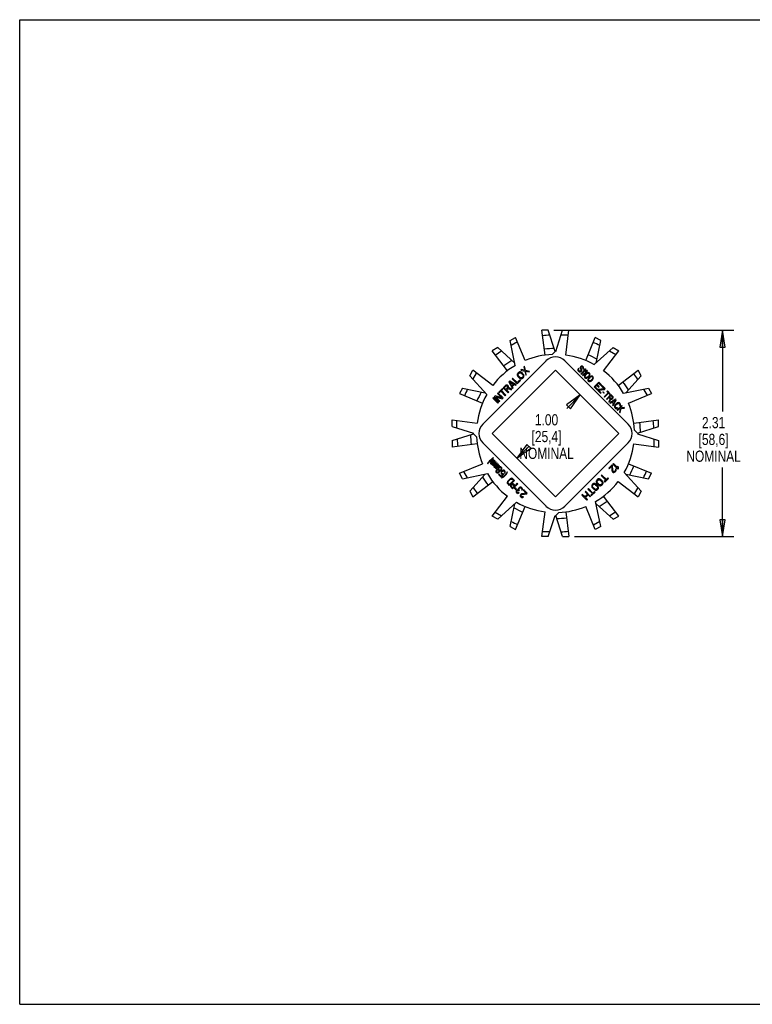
# Model space of a CAD drawing. Header units: inches. Extents: x 0 to 17, y 0 to 11.
# Tile 1 of 2: x 0 to 8.2, y 0 to 11. Entities that reach past the tile are written whole.
import ezdxf

# ---------------------------------------------------------------- set-up
doc = ezdxf.new("R2010")
doc.units = ezdxf.units.IN
doc.header["$LTSCALE"] = 0.935
doc.header["$MEASUREMENT"] = 0
doc.layers.get('0').update_dxf_attribs({"linetype": 'CONTINUOUS'})
doc.layers.add('ALL_FEATURES', color=7, linetype='CONTINUOUS')
doc.styles.get("Standard").update_dxf_attribs({"font": 'txt', "width": 0.8})
doc.dimstyles.new('DIMSTYLE_1', dxfattribs={"dimtxt": 0.125, "dimasz": 0.1875, "dimexe": 0.18, "dimexo": 0.0625, "dimgap": 0.09, "dimtad": 0, "dimtih": 1, "dimtoh": 1, "dimzin": 4, "dimdsep": 46, "dimtxsty": 'STANDARD', "dimblk": 'CLOSED', "dimblk1": 'CLOSED', "dimblk2": 'CLOSED', "dimcen": 0.09, "dimadec": 0, "dimazin": 0, "dimtp": 0.01, "dimtm": 0.01, "dimtfac": 1, "dimtofl": 0, "dimtmove": 0, "dimatfit": 3, "dimldrblk": 'CLOSED', "dimfxl": 1, "dimtolj": 1, "dimtzin": 4, "dimarcsym": 0})

# ---------------------------------------------------------------- blocks, each defined once
blk = doc.blocks.new('_CLOSED')
at = {"color": 0, "linetype": 'BYBLOCK'}
for p, q in [((0, 0), (-1, 0.167)), ((-1, 0.167), (-1, -0.167)), ((-1, -0.167), (0, 0)), ((-1, 0), (0, 0))]:
    blk.add_line(p, q, dxfattribs=at)
blk = doc.blocks.new('*D0')
at = {"color": 3, "linetype": 'CONTINUOUS'}
for p, q in [((6.033, 7.04), (6.354, 6.719)), ((6.266, 6.808), (6.114, 6.656)), ((5.326, 6.333), (5.647, 6.012)), ((5.558, 6.101), (5.576, 6.118))]:
    blk.add_line(p, q, dxfattribs=at)
at = {"color": 3, "linetype": 'CONTINUOUS', "xscale": 0.1875, "yscale": 0.1875, "zscale": 0.1875}
for p, rotation in [((6.266, 6.808), 45), ((5.558, 6.101), 225)]:
    blk.add_blockref('_CLOSED', p, dxfattribs=dict(at, rotation=rotation))
at = {"color": 3, "linetype": 'CONTINUOUS', "insert": (5.889, 6.593), "char_height": 0.125, "width": 0.7, "attachment_point": 2, "line_spacing_factor": 0.9}
blk.add_mtext('1.00\\P[25,4]\\PNOMINAL', dxfattribs=at)
blk = doc.blocks.new('*D1')
at = {"color": 3, "linetype": 'CONTINUOUS'}
for p, q in [((5.972, 7.53), (7.981, 7.53)), ((7.856, 7.53), (7.856, 6.623)), ((7.856, 5.225), (7.856, 5.998)), ((6.202, 5.225), (7.981, 5.225))]:
    blk.add_line(p, q, dxfattribs=at)
at = {"color": 3, "linetype": 'CONTINUOUS', "xscale": 0.1875, "yscale": 0.1875, "zscale": 0.1875}
for p, rotation in [((7.856, 7.53), 90), ((7.856, 5.225), 270)]:
    blk.add_blockref('_CLOSED', p, dxfattribs=dict(at, rotation=rotation))
at = {"color": 3, "linetype": 'CONTINUOUS', "insert": (7.756, 6.561), "char_height": 0.125, "width": 0.7, "attachment_point": 2, "line_spacing_factor": 0.9}
blk.add_mtext('2.31\\P[58,6]\\PNOMINAL', dxfattribs=at)

msp = doc.modelspace()

# ---------------------------------------------------------------- linework, layer by layer
at = {"color": 7, "linetype": 'CONTINUOUS'}
for p, q in [((0, 0), (0, 11)), ((0, 11), (17, 11)), ((5.992, 7.294), (6.068, 7.53)), ((6.068, 7.53), (6.14, 7.53)), ((6.103, 7.253), (6.14, 7.53)), ((5.481, 7.415), (5.543, 7.451)), ((5.54, 7.138), (5.481, 7.415)), ((5.493, 7.362), (5.563, 7.403)), ((5.65, 7.192), (5.543, 7.451)), ((6.051, 7.478), (6.133, 7.478)), ((5.951, 7.259), (5.989, 7.297)), ((5.992, 7.294), (5.989, 7.297)), ((6.423, 7.146), (6.634, 7.336)), ((6.525, 7.078), (6.696, 7.3)), ((6.593, 7.299), (6.664, 7.259)), ((6.634, 7.336), (6.696, 7.3)), ((5.883, 7.19), (5.176, 6.483)), ((6.802, 6.483), (6.095, 7.19)), ((5.03, 7.022), (5.066, 7.084)), ((5.288, 6.914), (5.066, 7.084)), ((5.067, 6.982), (5.107, 7.052)), ((5.22, 6.811), (5.03, 7.022)), ((6.749, 6.826), (7.027, 6.885)), ((6.804, 6.716), (7.062, 6.823)), ((6.973, 6.873), (7.014, 6.803)), ((7.027, 6.885), (7.062, 6.823)), ((4.836, 6.457), (4.836, 6.528)), ((4.836, 6.528), (5.113, 6.492)), ((4.888, 6.44), (4.888, 6.521)), ((4.836, 6.457), (5.072, 6.38)), ((5.072, 6.38), (5.07, 6.377)), ((6.871, 6.415), (6.908, 6.377)), ((5.107, 6.34), (5.07, 6.377)), ((5.176, 6.271), (5.883, 5.564)), ((6.095, 5.564), (6.802, 6.271)), ((6.905, 6.375), (6.908, 6.377)), ((6.905, 6.375), (7.141, 6.298)), ((7.089, 6.315), (7.089, 6.233)), ((7.141, 6.298), (7.141, 6.226)), ((6.864, 6.263), (7.141, 6.226)), ((4.915, 5.932), (5.174, 6.039)), ((5.004, 5.881), (4.964, 5.952)), ((6.947, 5.732), (6.757, 5.943)), ((4.951, 5.87), (4.915, 5.932)), ((4.951, 5.87), (5.228, 5.929)), ((6.69, 5.841), (6.912, 5.67)), ((6.911, 5.773), (6.87, 5.702)), ((6.947, 5.732), (6.912, 5.67)), ((5.282, 5.454), (5.452, 5.676)), ((6.496, 5.339), (6.437, 5.617)), ((5.344, 5.419), (5.555, 5.609)), ((5.838, 5.225), (5.874, 5.502)), ((6.434, 5.304), (6.327, 5.562)), ((5.344, 5.419), (5.282, 5.454)), ((5.384, 5.455), (5.314, 5.496)), ((5.909, 5.225), (5.986, 5.461)), ((5.986, 5.461), (5.989, 5.458)), ((6.026, 5.495), (5.989, 5.458)), ((6.485, 5.393), (6.414, 5.352)), ((6.496, 5.339), (6.434, 5.304)), ((5.909, 5.225), (5.838, 5.225)), ((5.926, 5.277), (5.845, 5.277)), ((0, 0), (17, 0))]:
    msp.add_line(p, q, dxfattribs=at)
for centre, radius, start, end in [((5.989, 6.377), 0.883, 92.4253, 112.5611), ((5.989, 7.084), 0.15, 45, 135), ((5.989, 6.377), 0.883, 60.5349, 82.5611), ((5.989, 6.377), 0.883, 120.5349, 142.5611), ((5.989, 6.377), 0.883, 30.5349, 52.5611), ((5.989, 6.377), 0.883, 150.5349, 172.5611), ((5.989, 6.377), 0.883, 2.4253, 22.5611), ((5.282, 6.377), 0.15, 135, 225), ((6.696, 6.377), 0.15, 315, 45), ((5.989, 6.377), 0.883, 182.4253, 202.5611), ((5.989, 6.377), 0.883, 330.5349, 352.5611), ((5.989, 6.377), 0.883, 210.5349, 232.5611), ((5.989, 6.377), 0.883, 300.5349, 322.5611), ((5.989, 6.377), 0.883, 240.5349, 262.5611), ((5.989, 5.67), 0.15, 225, 315), ((5.989, 6.377), 0.883, 272.4253, 292.5611)]:
    msp.add_arc(centre, radius, start, end, dxfattribs=at)
at = {"layer": 'ALL_FEATURES', "color": 7, "linetype": 'CONTINUOUS'}
for p, q in [((5.874, 7.253), (5.838, 7.53)), ((5.909, 7.53), (5.838, 7.53)), ((5.986, 7.294), (5.909, 7.53)), ((6.327, 7.192), (6.434, 7.451)), ((6.496, 7.415), (6.434, 7.451)), ((6.443, 7.164), (6.496, 7.415)), ((5.344, 7.336), (5.282, 7.3)), ((5.452, 7.078), (5.282, 7.3)), ((5.535, 7.164), (5.344, 7.336)), ((5.989, 7.084), (5.282, 6.377)), ((5.563, 7.045), (5.561, 7.038)), ((5.567, 7.051), (5.563, 7.045)), ((5.575, 7.06), (5.567, 7.051)), ((5.571, 7.038), (5.574, 7.044)), ((5.574, 7.044), (5.582, 7.052)), ((5.582, 7.064), (5.575, 7.06)), ((5.588, 7.066), (5.582, 7.064)), ((5.582, 7.052), (5.588, 7.055)), ((5.597, 7.065), (5.588, 7.066)), ((5.588, 7.055), (5.593, 7.056)), ((5.593, 7.056), (5.599, 7.055)), ((5.604, 7.062), (5.597, 7.065)), ((5.599, 7.055), (5.605, 7.051)), ((5.607, 7.091), (5.601, 7.085)), ((5.601, 7.085), (5.646, 7.075)), ((5.611, 7.057), (5.604, 7.062)), ((5.605, 7.051), (5.623, 7.033)), ((5.645, 7.083), (5.607, 7.091)), ((5.629, 7.039), (5.611, 7.057)), ((5.643, 7.128), (5.637, 7.121)), ((5.637, 7.121), (5.645, 7.083)), ((5.653, 7.082), (5.643, 7.128)), ((5.646, 7.075), (5.657, 7.029)), ((5.7, 7.071), (5.653, 7.082)), ((5.663, 7.035), (5.655, 7.073)), ((5.655, 7.073), (5.693, 7.065)), ((5.693, 7.065), (5.7, 7.071)), ((6.696, 6.377), (5.989, 7.084)), ((6.241, 7.098), (6.238, 7.09)), ((6.238, 7.09), (6.239, 7.082)), ((6.239, 7.082), (6.242, 7.077)), ((6.244, 7.103), (6.241, 7.098)), ((6.242, 7.077), (6.249, 7.07)), ((6.249, 7.098), (6.244, 7.103)), ((6.246, 7.088), (6.247, 7.094)), ((6.249, 7.083), (6.246, 7.088)), ((6.247, 7.094), (6.249, 7.098)), ((6.255, 7.076), (6.249, 7.083)), ((6.249, 7.07), (6.254, 7.067)), ((6.254, 7.067), (6.26, 7.065)), ((6.26, 7.074), (6.255, 7.076)), ((6.265, 7.074), (6.26, 7.074)), ((6.26, 7.065), (6.268, 7.066)), ((6.264, 7.116), (6.263, 7.108)), ((6.263, 7.108), (6.264, 7.102)), ((6.268, 7.121), (6.264, 7.116)), ((6.264, 7.102), (6.267, 7.098)), ((6.27, 7.075), (6.265, 7.074)), ((6.267, 7.098), (6.272, 7.093)), ((6.272, 7.126), (6.268, 7.121)), ((6.268, 7.066), (6.274, 7.069)), ((6.273, 7.078), (6.27, 7.075)), ((6.271, 7.113), (6.274, 7.117)), ((6.272, 7.108), (6.271, 7.113)), ((6.277, 7.129), (6.272, 7.126)), ((6.273, 7.105), (6.272, 7.108)), ((6.272, 7.093), (6.274, 7.088)), ((6.278, 7.099), (6.273, 7.105)), ((6.275, 7.083), (6.273, 7.078)), ((6.274, 7.117), (6.276, 7.119)), ((6.317, 7.088), (6.274, 7.045)), ((6.274, 7.088), (6.275, 7.083)), ((6.274, 7.069), (6.279, 7.074)), ((6.274, 7.045), (6.279, 7.04)), ((6.276, 7.119), (6.28, 7.122)), ((6.285, 7.13), (6.277, 7.129)), ((6.282, 7.094), (6.278, 7.099)), ((6.279, 7.04), (6.331, 7.091)), ((6.279, 7.074), (6.282, 7.08)), ((6.28, 7.122), (6.285, 7.121)), ((6.283, 7.088), (6.282, 7.094)), ((6.282, 7.08), (6.283, 7.088)), ((6.291, 7.129), (6.285, 7.13)), ((6.285, 7.121), (6.289, 7.12)), ((6.289, 7.12), (6.294, 7.115)), ((6.295, 7.126), (6.291, 7.129)), ((6.334, 7.07), (6.291, 7.028)), ((6.295, 7.107), (6.293, 7.104)), ((6.293, 7.104), (6.299, 7.099)), ((6.294, 7.115), (6.295, 7.111)), ((6.3, 7.122), (6.295, 7.126)), ((6.295, 7.111), (6.295, 7.107)), ((6.296, 7.022), (6.348, 7.074)), ((6.299, 7.099), (6.301, 7.103)), ((6.303, 7.117), (6.3, 7.122)), ((6.301, 7.103), (6.303, 7.11)), ((6.303, 7.11), (6.303, 7.117)), ((6.313, 7.094), (6.304, 7.085)), ((6.304, 7.085), (6.317, 7.088)), ((6.325, 7.096), (6.313, 7.094)), ((6.33, 7.077), (6.321, 7.068)), ((6.321, 7.068), (6.334, 7.07)), ((6.334, 7.046), (6.324, 7.036)), ((6.331, 7.091), (6.325, 7.096)), ((6.329, 7.033), (6.337, 7.041)), ((6.343, 7.079), (6.33, 7.077)), ((6.34, 7.051), (6.334, 7.046)), ((6.337, 7.041), (6.344, 7.047)), ((6.344, 7.053), (6.34, 7.051)), ((6.348, 7.074), (6.343, 7.079)), ((6.35, 7.056), (6.344, 7.053)), ((6.344, 7.047), (6.354, 7.05)), ((6.356, 7.057), (6.35, 7.056)), ((6.354, 7.05), (6.359, 7.049)), ((6.364, 7.056), (6.356, 7.057)), ((6.359, 7.049), (6.365, 7.046)), ((6.37, 7.052), (6.364, 7.056)), ((6.365, 7.046), (6.368, 7.041)), ((6.368, 7.041), (6.368, 7.036)), ((6.374, 7.045), (6.37, 7.052)), ((6.375, 7.038), (6.374, 7.045)), ((6.69, 6.914), (6.912, 7.084)), ((6.947, 7.022), (6.912, 7.084)), ((5.478, 6.962), (5.469, 6.954)), ((5.469, 6.954), (5.509, 6.88)), ((5.551, 6.922), (5.478, 6.962)), ((5.501, 6.911), (5.478, 6.953)), ((5.478, 6.953), (5.52, 6.93)), ((5.52, 6.93), (5.501, 6.911)), ((5.509, 6.994), (5.503, 6.988)), ((5.503, 6.988), (5.56, 6.931)), ((5.559, 6.945), (5.509, 6.994)), ((5.59, 6.976), (5.559, 6.945)), ((5.56, 6.931), (5.598, 6.969)), ((5.561, 7.038), (5.561, 7.029)), ((5.561, 7.029), (5.564, 7.022)), ((5.564, 7.022), (5.569, 7.015)), ((5.569, 7.015), (5.587, 6.997)), ((5.57, 7.033), (5.571, 7.038)), ((5.572, 7.027), (5.57, 7.033)), ((5.575, 7.021), (5.572, 7.027)), ((5.593, 7.003), (5.575, 7.021)), ((5.587, 6.997), (5.594, 6.992)), ((5.598, 6.969), (5.59, 6.976)), ((5.599, 6.999), (5.593, 7.003)), ((5.594, 6.992), (5.601, 6.989)), ((5.605, 6.998), (5.599, 6.999)), ((5.601, 6.989), (5.61, 6.989)), ((5.611, 6.999), (5.605, 6.998)), ((5.61, 6.989), (5.617, 6.99)), ((5.616, 7.002), (5.611, 6.999)), ((5.624, 7.01), (5.616, 7.002)), ((5.617, 6.99), (5.623, 6.995)), ((5.623, 7.033), (5.627, 7.027)), ((5.623, 6.995), (5.632, 7.003)), ((5.627, 7.016), (5.624, 7.01)), ((5.627, 7.027), (5.628, 7.021)), ((5.628, 7.021), (5.627, 7.016)), ((5.634, 7.032), (5.629, 7.039)), ((5.632, 7.003), (5.636, 7.01)), ((5.637, 7.025), (5.634, 7.032)), ((5.636, 7.01), (5.638, 7.016)), ((5.638, 7.016), (5.637, 7.025)), ((5.657, 7.029), (5.663, 7.035)), ((6.291, 7.028), (6.296, 7.022)), ((6.314, 7.02), (6.313, 7.014)), ((6.313, 7.014), (6.314, 7.006)), ((6.317, 7.026), (6.314, 7.02)), ((6.314, 7.006), (6.318, 7)), ((6.319, 7.03), (6.317, 7.026)), ((6.318, 7), (6.325, 6.996)), ((6.324, 7.036), (6.319, 7.03)), ((6.32, 7.016), (6.324, 7.026)), ((6.321, 7.011), (6.32, 7.016)), ((6.324, 7.006), (6.321, 7.011)), ((6.324, 7.026), (6.329, 7.033)), ((6.329, 7.002), (6.324, 7.006)), ((6.325, 6.996), (6.332, 6.995)), ((6.334, 7.002), (6.329, 7.002)), ((6.332, 6.995), (6.338, 6.996)), ((6.344, 7.005), (6.334, 7.002)), ((6.338, 6.996), (6.344, 6.998)), ((6.352, 7.011), (6.344, 7.005)), ((6.344, 6.998), (6.348, 7.001)), ((6.348, 7.001), (6.355, 7.005)), ((6.352, 6.982), (6.351, 6.976)), ((6.351, 6.976), (6.352, 6.968)), ((6.359, 7.019), (6.352, 7.011)), ((6.355, 6.988), (6.352, 6.982)), ((6.352, 6.968), (6.356, 6.962)), ((6.355, 7.005), (6.365, 7.015)), ((6.357, 6.992), (6.355, 6.988)), ((6.356, 6.962), (6.363, 6.958)), ((6.362, 6.999), (6.357, 6.992)), ((6.358, 6.978), (6.361, 6.988)), ((6.359, 6.973), (6.358, 6.978)), ((6.365, 7.026), (6.359, 7.019)), ((6.362, 6.968), (6.359, 6.973)), ((6.361, 6.988), (6.367, 6.995)), ((6.372, 7.008), (6.362, 6.999)), ((6.367, 6.964), (6.362, 6.968)), ((6.363, 6.958), (6.37, 6.957)), ((6.368, 7.036), (6.365, 7.026)), ((6.365, 7.015), (6.369, 7.022)), ((6.367, 6.995), (6.375, 7.003)), ((6.372, 6.964), (6.367, 6.964)), ((6.369, 7.022), (6.372, 7.026)), ((6.37, 6.957), (6.376, 6.958)), ((6.372, 7.026), (6.374, 7.032)), ((6.378, 7.013), (6.372, 7.008)), ((6.382, 6.967), (6.372, 6.964)), ((6.374, 7.032), (6.375, 7.038)), ((6.375, 7.003), (6.382, 7.009)), ((6.376, 6.958), (6.382, 6.96)), ((6.382, 7.015), (6.378, 7.013)), ((6.388, 7.018), (6.382, 7.015)), ((6.382, 7.009), (6.392, 7.012)), ((6.389, 6.973), (6.382, 6.967)), ((6.382, 6.96), (6.386, 6.963)), ((6.386, 6.963), (6.393, 6.968)), ((6.394, 7.019), (6.388, 7.018)), ((6.397, 6.981), (6.389, 6.973)), ((6.392, 7.012), (6.397, 7.012)), ((6.393, 6.968), (6.403, 6.977)), ((6.402, 7.018), (6.394, 7.019)), ((6.397, 7.012), (6.402, 7.008)), ((6.403, 6.988), (6.397, 6.981)), ((6.408, 7.014), (6.402, 7.018)), ((6.402, 7.008), (6.406, 7.003)), ((6.406, 6.998), (6.403, 6.988)), ((6.403, 6.977), (6.407, 6.984)), ((6.406, 7.003), (6.406, 6.998)), ((6.407, 6.984), (6.41, 6.988)), ((6.412, 7.008), (6.408, 7.014)), ((6.41, 6.988), (6.412, 6.994)), ((6.413, 7), (6.412, 7.008)), ((6.412, 6.994), (6.413, 7)), ((6.472, 6.95), (6.42, 6.899)), ((6.456, 6.924), (6.47, 6.938)), ((6.47, 6.938), (6.496, 6.913)), ((6.503, 6.919), (6.472, 6.95)), ((6.775, 6.831), (6.947, 7.022)), ((4.951, 6.885), (4.915, 6.823)), ((4.915, 6.823), (5.174, 6.716)), ((4.951, 6.885), (5.202, 6.831)), ((5.346, 6.831), (5.34, 6.824)), ((5.34, 6.824), (5.388, 6.776)), ((5.403, 6.774), (5.346, 6.831)), ((5.395, 6.879), (5.354, 6.839)), ((5.354, 6.839), (5.36, 6.833)), ((5.36, 6.833), (5.377, 6.85)), ((5.377, 6.85), (5.428, 6.799)), ((5.384, 6.856), (5.401, 6.873)), ((5.434, 6.806), (5.384, 6.856)), ((5.401, 6.873), (5.395, 6.879)), ((5.429, 6.913), (5.403, 6.888)), ((5.403, 6.888), (5.46, 6.831)), ((5.416, 6.888), (5.436, 6.908)), ((5.434, 6.87), (5.416, 6.888)), ((5.435, 6.917), (5.429, 6.913)), ((5.454, 6.89), (5.434, 6.87)), ((5.443, 6.918), (5.435, 6.917)), ((5.436, 6.908), (5.44, 6.91)), ((5.44, 6.91), (5.445, 6.91)), ((5.441, 6.863), (5.459, 6.881)), ((5.466, 6.838), (5.441, 6.863)), ((5.451, 6.916), (5.443, 6.918)), ((5.445, 6.91), (5.449, 6.907)), ((5.449, 6.907), (5.453, 6.904)), ((5.456, 6.914), (5.451, 6.916)), ((5.453, 6.904), (5.456, 6.899)), ((5.456, 6.895), (5.454, 6.89)), ((5.461, 6.909), (5.456, 6.914)), ((5.456, 6.899), (5.456, 6.895)), ((5.459, 6.881), (5.493, 6.864)), ((5.46, 6.831), (5.466, 6.838)), ((5.463, 6.904), (5.461, 6.909)), ((5.465, 6.896), (5.463, 6.904)), ((5.463, 6.89), (5.465, 6.896)), ((5.5, 6.872), (5.463, 6.89)), ((5.493, 6.864), (5.5, 6.872)), ((5.505, 6.905), (5.526, 6.926)), ((5.515, 6.886), (5.505, 6.905)), ((5.509, 6.88), (5.515, 6.886)), ((5.526, 6.926), (5.545, 6.916)), ((5.545, 6.916), (5.551, 6.922)), ((6.42, 6.899), (6.451, 6.868)), ((6.432, 6.9), (6.449, 6.918)), ((6.458, 6.874), (6.432, 6.9)), ((6.449, 6.918), (6.472, 6.895)), ((6.451, 6.868), (6.458, 6.874)), ((6.478, 6.902), (6.456, 6.924)), ((6.467, 6.869), (6.458, 6.861)), ((6.458, 6.861), (6.492, 6.826)), ((6.534, 6.877), (6.467, 6.869)), ((6.47, 6.862), (6.536, 6.87)), ((6.499, 6.833), (6.47, 6.862)), ((6.472, 6.895), (6.478, 6.902)), ((6.492, 6.826), (6.499, 6.833)), ((6.496, 6.913), (6.503, 6.919)), ((6.509, 6.912), (6.504, 6.907)), ((6.504, 6.907), (6.534, 6.877)), ((6.544, 6.878), (6.509, 6.912)), ((6.523, 6.844), (6.518, 6.838)), ((6.518, 6.838), (6.53, 6.826)), ((6.535, 6.831), (6.523, 6.844)), ((6.53, 6.826), (6.535, 6.831)), ((6.578, 6.833), (6.532, 6.787)), ((6.536, 6.87), (6.544, 6.878)), ((6.537, 6.782), (6.583, 6.828)), ((6.57, 6.852), (6.564, 6.847)), ((6.564, 6.847), (6.578, 6.833)), ((6.602, 6.819), (6.57, 6.852)), ((6.583, 6.828), (6.597, 6.814)), ((5.295, 6.78), (5.289, 6.773)), ((5.289, 6.773), (5.345, 6.717)), ((5.352, 6.723), (5.295, 6.78)), ((5.313, 6.798), (5.304, 6.788)), ((5.304, 6.788), (5.36, 6.732)), ((5.388, 6.776), (5.313, 6.798)), ((5.366, 6.738), (5.317, 6.787)), ((5.317, 6.787), (5.393, 6.764)), ((5.345, 6.717), (5.352, 6.723)), ((5.36, 6.732), (5.366, 6.738)), ((5.393, 6.764), (5.403, 6.774)), ((5.428, 6.799), (5.434, 6.806)), ((6.532, 6.787), (6.537, 6.782)), ((6.609, 6.812), (6.558, 6.761)), ((6.558, 6.761), (6.563, 6.756)), ((6.563, 6.756), (6.586, 6.779)), ((6.601, 6.764), (6.584, 6.734)), ((6.584, 6.734), (6.59, 6.728)), ((6.586, 6.779), (6.601, 6.764)), ((6.59, 6.728), (6.608, 6.761)), ((6.592, 6.785), (6.609, 6.802)), ((6.609, 6.769), (6.592, 6.785)), ((6.597, 6.814), (6.602, 6.819)), ((6.663, 6.759), (6.597, 6.721)), ((6.597, 6.721), (6.602, 6.716)), ((6.602, 6.716), (6.619, 6.726)), ((6.608, 6.761), (6.613, 6.76)), ((6.63, 6.792), (6.609, 6.812)), ((6.609, 6.802), (6.625, 6.785)), ((6.612, 6.768), (6.609, 6.769)), ((6.616, 6.768), (6.612, 6.768)), ((6.613, 6.76), (6.62, 6.762)), ((6.621, 6.77), (6.616, 6.768)), ((6.619, 6.726), (6.636, 6.709)), ((6.62, 6.762), (6.625, 6.764)), ((6.624, 6.774), (6.621, 6.77)), ((6.626, 6.778), (6.624, 6.774)), ((6.624, 6.729), (6.662, 6.751)), ((6.64, 6.714), (6.624, 6.729)), ((6.625, 6.785), (6.627, 6.782)), ((6.625, 6.764), (6.629, 6.769)), ((6.627, 6.782), (6.626, 6.778)), ((6.629, 6.769), (6.631, 6.773)), ((6.633, 6.786), (6.63, 6.792)), ((6.631, 6.773), (6.633, 6.78)), ((6.632, 6.687), (6.669, 6.752)), ((6.633, 6.78), (6.633, 6.786)), ((6.662, 6.751), (6.64, 6.714)), ((6.673, 6.714), (6.656, 6.698)), ((6.669, 6.752), (6.663, 6.759)), ((6.679, 6.719), (6.673, 6.714)), ((6.678, 6.709), (6.683, 6.712)), ((6.685, 6.721), (6.679, 6.719)), ((6.683, 6.712), (6.688, 6.714)), ((6.693, 6.722), (6.685, 6.721)), ((6.688, 6.714), (6.693, 6.714)), ((6.699, 6.721), (6.693, 6.722)), ((6.693, 6.714), (6.697, 6.711)), ((6.697, 6.711), (6.705, 6.704)), ((6.704, 6.718), (6.699, 6.721)), ((6.712, 6.71), (6.704, 6.718)), ((6.715, 6.705), (6.712, 6.71)), ((6.636, 6.709), (6.626, 6.692)), ((6.626, 6.692), (6.632, 6.687)), ((6.649, 6.685), (6.648, 6.677)), ((6.648, 6.677), (6.649, 6.672)), ((6.651, 6.691), (6.649, 6.685)), ((6.649, 6.672), (6.652, 6.666)), ((6.656, 6.698), (6.651, 6.691)), ((6.652, 6.666), (6.66, 6.658)), ((6.656, 6.682), (6.658, 6.687)), ((6.657, 6.677), (6.656, 6.682)), ((6.659, 6.673), (6.657, 6.677)), ((6.658, 6.687), (6.661, 6.692)), ((6.667, 6.665), (6.659, 6.673)), ((6.66, 6.658), (6.665, 6.655)), ((6.661, 6.692), (6.678, 6.709)), ((6.665, 6.655), (6.671, 6.654)), ((6.671, 6.663), (6.667, 6.665)), ((6.676, 6.662), (6.671, 6.663)), ((6.671, 6.654), (6.679, 6.655)), ((6.68, 6.665), (6.676, 6.662)), ((6.731, 6.691), (6.679, 6.64)), ((6.679, 6.655), (6.685, 6.66)), ((6.679, 6.64), (6.684, 6.634)), ((6.685, 6.66), (6.68, 6.665)), ((6.684, 6.634), (6.702, 6.652)), ((6.702, 6.652), (6.715, 6.654)), ((6.715, 6.654), (6.703, 6.615)), ((6.703, 6.615), (6.71, 6.609)), ((6.705, 6.704), (6.707, 6.699)), ((6.708, 6.694), (6.705, 6.69)), ((6.705, 6.69), (6.711, 6.685)), ((6.707, 6.699), (6.708, 6.694)), ((6.71, 6.661), (6.736, 6.686)), ((6.755, 6.667), (6.71, 6.661)), ((6.71, 6.609), (6.725, 6.655)), ((6.711, 6.685), (6.715, 6.691)), ((6.716, 6.699), (6.715, 6.705)), ((6.715, 6.691), (6.716, 6.699)), ((6.725, 6.655), (6.762, 6.66)), ((6.736, 6.686), (6.731, 6.691)), ((6.762, 6.66), (6.755, 6.667)), ((6.864, 6.492), (7.141, 6.528)), ((7.141, 6.457), (7.141, 6.528)), ((6.905, 6.38), (7.141, 6.457)), ((4.836, 6.298), (5.072, 6.375)), ((4.836, 6.298), (4.836, 6.226)), ((5.282, 6.377), (5.989, 5.67)), ((5.989, 5.67), (6.696, 6.377)), ((5.113, 6.263), (4.836, 6.226)), ((5.243, 6.06), (5.234, 6.048)), ((5.237, 6.045), (5.247, 6.057)), ((5.253, 6.072), (5.243, 6.06)), ((5.247, 6.057), (5.257, 6.069)), ((5.262, 6.08), (5.253, 6.072)), ((5.257, 6.069), (5.265, 6.077)), ((5.273, 6.09), (5.262, 6.08)), ((5.263, 6.05), (5.262, 6.046)), ((5.267, 6.058), (5.263, 6.05)), ((5.265, 6.077), (5.277, 6.087)), ((5.296, 6.087), (5.267, 6.058)), ((5.27, 6.051), (5.271, 6.054)), ((5.27, 6.049), (5.27, 6.051)), ((5.271, 6.054), (5.3, 6.083)), ((5.286, 6.1), (5.273, 6.09)), ((5.277, 6.087), (5.289, 6.096)), ((5.309, 6.074), (5.281, 6.045)), ((5.285, 6.041), (5.314, 6.07)), ((5.294, 6.104), (5.286, 6.1)), ((5.288, 6.018), (5.327, 6.056)), ((5.289, 6.096), (5.297, 6.101)), ((5.323, 6.061), (5.293, 6.03)), ((5.297, 6.101), (5.294, 6.104)), ((5.3, 6.083), (5.296, 6.087)), ((5.314, 6.07), (5.309, 6.074)), ((5.327, 6.056), (5.323, 6.061)), ((5.234, 6.048), (5.23, 6.04)), ((5.23, 6.04), (5.233, 6.037)), ((5.233, 6.037), (5.237, 6.045)), ((5.262, 6.046), (5.264, 6.043)), ((5.264, 6.043), (5.267, 6.039)), ((5.267, 6.039), (5.27, 6.038)), ((5.27, 6.046), (5.27, 6.049)), ((5.272, 6.043), (5.27, 6.046)), ((5.27, 6.038), (5.277, 6.039)), ((5.275, 6.043), (5.272, 6.043)), ((5.277, 6.043), (5.275, 6.043)), ((5.277, 6.039), (5.275, 6.033)), ((5.275, 6.033), (5.277, 6.029)), ((5.281, 6.045), (5.277, 6.043)), ((5.277, 6.029), (5.28, 6.026)), ((5.28, 6.026), (5.284, 6.025)), ((5.283, 6.037), (5.285, 6.041)), ((5.283, 6.035), (5.283, 6.037)), ((5.283, 6.033), (5.283, 6.035)), ((5.285, 6.031), (5.283, 6.033)), ((5.288, 6.026), (5.284, 6.022)), ((5.284, 6.025), (5.288, 6.026)), ((5.284, 6.022), (5.288, 6.018)), ((5.289, 6.03), (5.285, 6.031)), ((5.293, 6.03), (5.289, 6.03)), ((5.3, 6.013), (5.299, 6.009)), ((5.299, 6.009), (5.301, 6.005)), ((5.304, 6.021), (5.3, 6.013)), ((5.301, 6.005), (5.304, 6.002)), ((5.333, 6.05), (5.304, 6.021)), ((5.304, 6.002), (5.308, 6.001)), ((5.307, 6.014), (5.309, 6.017)), ((5.307, 6.012), (5.307, 6.014)), ((5.307, 6.009), (5.307, 6.012)), ((5.31, 6.006), (5.307, 6.009)), ((5.308, 6.001), (5.314, 6.002)), ((5.309, 6.017), (5.338, 6.046)), ((5.312, 6.006), (5.31, 6.006)), ((5.314, 6.006), (5.312, 6.006)), ((5.314, 6.002), (5.313, 5.996)), ((5.313, 5.996), (5.314, 5.992)), ((5.318, 6.008), (5.314, 6.006)), ((5.314, 5.992), (5.317, 5.989)), ((5.317, 5.989), (5.321, 5.988)), ((5.347, 6.037), (5.318, 6.008)), ((5.32, 6), (5.322, 6.004)), ((5.32, 5.998), (5.32, 6)), ((5.32, 5.995), (5.32, 5.998)), ((5.322, 5.994), (5.32, 5.995)), ((5.321, 5.988), (5.325, 5.988)), ((5.325, 5.988), (5.321, 5.985)), ((5.321, 5.985), (5.325, 5.981)), ((5.322, 6.004), (5.351, 6.032)), ((5.326, 5.993), (5.322, 5.994)), ((5.325, 5.962), (5.324, 5.956)), ((5.324, 5.956), (5.324, 5.948)), ((5.324, 5.948), (5.327, 5.943)), ((5.325, 5.981), (5.364, 6.019)), ((5.329, 5.97), (5.325, 5.962)), ((5.33, 5.993), (5.326, 5.993)), ((5.327, 5.943), (5.33, 5.94)), ((5.333, 5.973), (5.329, 5.97)), ((5.36, 6.023), (5.33, 5.993)), ((5.331, 5.96), (5.333, 5.966)), ((5.331, 5.953), (5.331, 5.96)), ((5.333, 5.949), (5.331, 5.953)), ((5.338, 6.046), (5.333, 6.05)), ((5.339, 5.976), (5.333, 5.973)), ((5.333, 5.966), (5.336, 5.968)), ((5.336, 5.946), (5.333, 5.949)), ((5.336, 5.968), (5.341, 5.97)), ((5.341, 5.944), (5.336, 5.946)), ((5.345, 5.978), (5.339, 5.976)), ((5.341, 5.97), (5.348, 5.97)), ((5.348, 5.944), (5.341, 5.944)), ((5.348, 5.977), (5.345, 5.978)), ((5.351, 6.032), (5.347, 6.037)), ((5.352, 5.995), (5.348, 5.987)), ((5.348, 5.987), (5.348, 5.98)), ((5.348, 5.98), (5.348, 5.977)), ((5.348, 5.97), (5.352, 5.968)), ((5.353, 5.946), (5.348, 5.944)), ((5.35, 5.937), (5.357, 5.942)), ((5.356, 5.998), (5.352, 5.995)), ((5.352, 5.968), (5.356, 5.965)), ((5.356, 5.948), (5.353, 5.946)), ((5.354, 5.983), (5.357, 5.99)), ((5.355, 5.977), (5.354, 5.983)), ((5.357, 5.973), (5.355, 5.977)), ((5.364, 6.003), (5.356, 5.998)), ((5.356, 5.965), (5.358, 5.96)), ((5.357, 5.953), (5.356, 5.948)), ((5.357, 5.99), (5.36, 5.994)), ((5.361, 5.97), (5.357, 5.973)), ((5.358, 5.96), (5.357, 5.953)), ((5.357, 5.942), (5.361, 5.945)), ((5.364, 6.019), (5.36, 6.023)), ((5.36, 5.994), (5.367, 5.996)), ((5.365, 5.968), (5.361, 5.97)), ((5.361, 5.945), (5.364, 5.952)), ((5.37, 6.004), (5.364, 6.003)), ((5.364, 5.952), (5.365, 5.958)), ((5.371, 5.967), (5.365, 5.968)), ((5.365, 5.958), (5.365, 5.961)), ((5.365, 5.961), (5.368, 5.96)), ((5.367, 5.996), (5.373, 5.996)), ((5.368, 5.96), (5.374, 5.961)), ((5.378, 6.003), (5.37, 6.004)), ((5.378, 5.969), (5.371, 5.967)), ((5.373, 5.996), (5.378, 5.993)), ((5.374, 5.961), (5.382, 5.965)), ((5.383, 6), (5.378, 6.003)), ((5.378, 5.993), (5.381, 5.99)), ((5.382, 5.973), (5.378, 5.969)), ((5.382, 5.948), (5.38, 5.941)), ((5.38, 5.941), (5.38, 5.933)), ((5.381, 5.99), (5.383, 5.986)), ((5.384, 5.98), (5.382, 5.973)), ((5.382, 5.965), (5.386, 5.969)), ((5.386, 5.956), (5.382, 5.948)), ((5.388, 5.995), (5.383, 6)), ((5.383, 5.986), (5.384, 5.98)), ((5.386, 5.969), (5.39, 5.976)), ((5.391, 5.961), (5.386, 5.956)), ((5.387, 5.943), (5.389, 5.949)), ((5.387, 5.938), (5.387, 5.943)), ((5.391, 5.99), (5.388, 5.995)), ((5.389, 5.949), (5.392, 5.953)), ((5.39, 5.976), (5.391, 5.982)), ((5.391, 5.982), (5.391, 5.99)), ((5.399, 5.965), (5.391, 5.961)), ((5.392, 5.953), (5.394, 5.955)), ((5.394, 5.955), (5.399, 5.958)), ((5.406, 5.967), (5.399, 5.965)), ((5.399, 5.958), (5.404, 5.96)), ((5.404, 5.96), (5.409, 5.96)), ((5.414, 5.967), (5.406, 5.967)), ((5.409, 5.96), (5.413, 5.958)), ((5.413, 5.958), (5.418, 5.953)), ((5.419, 5.964), (5.414, 5.967)), ((5.42, 5.944), (5.417, 5.937)), ((5.418, 5.953), (5.42, 5.949)), ((5.424, 5.959), (5.419, 5.964)), ((5.42, 5.949), (5.42, 5.944)), ((5.427, 5.954), (5.424, 5.959)), ((5.425, 5.939), (5.428, 5.946)), ((5.428, 5.946), (5.427, 5.954)), ((5.45, 5.947), (5.446, 5.94)), ((5.449, 5.936), (5.454, 5.944)), ((5.454, 5.944), (5.45, 5.947)), ((6.622, 6.028), (6.584, 5.99)), ((6.584, 5.99), (6.59, 5.984)), ((6.59, 5.984), (6.62, 6.013)), ((6.62, 6.013), (6.62, 5.96)), ((6.62, 5.96), (6.621, 5.955)), ((6.621, 5.955), (6.625, 5.949)), ((6.628, 6.022), (6.622, 6.028)), ((6.625, 5.949), (6.627, 5.946)), ((6.627, 5.946), (6.633, 5.943)), ((6.629, 5.962), (6.628, 6.022)), ((6.631, 5.955), (6.629, 5.962)), ((6.637, 6.043), (6.631, 6.036)), ((6.631, 6.036), (6.687, 5.98)), ((6.634, 5.953), (6.631, 5.955)), ((6.633, 5.943), (6.642, 5.942)), ((6.64, 5.951), (6.634, 5.953)), ((6.684, 5.996), (6.637, 6.043)), ((6.645, 5.952), (6.64, 5.951)), ((6.642, 5.942), (6.649, 5.944)), ((6.652, 5.956), (6.645, 5.952)), ((6.649, 5.944), (6.657, 5.949)), ((6.656, 5.96), (6.652, 5.956)), ((6.66, 5.967), (6.656, 5.96)), ((6.657, 5.949), (6.661, 5.953)), ((6.665, 5.984), (6.659, 5.978)), ((6.659, 5.978), (6.661, 5.973)), ((6.661, 5.973), (6.66, 5.967)), ((6.661, 5.953), (6.667, 5.962)), ((6.668, 5.978), (6.665, 5.984)), ((6.667, 5.962), (6.669, 5.969)), ((6.669, 5.969), (6.668, 5.978)), ((6.692, 6.001), (6.682, 6.011)), ((6.682, 6.011), (6.684, 5.996)), ((6.687, 5.98), (6.694, 5.986)), ((6.694, 5.986), (6.692, 6.001)), ((6.804, 6.039), (7.062, 5.932)), ((5.03, 5.732), (5.202, 5.923)), ((5.066, 5.67), (5.288, 5.841)), ((5.33, 5.94), (5.336, 5.937)), ((5.336, 5.937), (5.343, 5.936)), ((5.343, 5.936), (5.35, 5.937)), ((5.358, 5.924), (5.352, 5.918)), ((5.352, 5.918), (5.38, 5.89)), ((5.382, 5.9), (5.358, 5.924)), ((5.38, 5.933), (5.383, 5.928)), ((5.38, 5.89), (5.411, 5.921)), ((5.401, 5.919), (5.382, 5.9)), ((5.383, 5.928), (5.388, 5.923)), ((5.389, 5.934), (5.387, 5.938)), ((5.394, 5.888), (5.387, 5.883)), ((5.387, 5.883), (5.39, 5.88)), ((5.388, 5.923), (5.393, 5.92)), ((5.394, 5.929), (5.389, 5.934)), ((5.39, 5.88), (5.397, 5.885)), ((5.393, 5.92), (5.401, 5.919)), ((5.399, 5.927), (5.394, 5.929)), ((5.407, 5.897), (5.394, 5.888)), ((5.397, 5.885), (5.41, 5.894)), ((5.405, 5.927), (5.399, 5.927)), ((5.411, 5.921), (5.405, 5.927)), ((5.418, 5.907), (5.407, 5.897)), ((5.41, 5.894), (5.422, 5.904)), ((5.417, 5.937), (5.422, 5.932)), ((5.427, 5.915), (5.418, 5.907)), ((5.422, 5.932), (5.425, 5.939)), ((5.422, 5.904), (5.43, 5.912)), ((5.437, 5.927), (5.427, 5.915)), ((5.43, 5.912), (5.44, 5.924)), ((5.446, 5.94), (5.437, 5.927)), ((5.44, 5.924), (5.449, 5.936)), ((5.451, 5.836), (5.45, 5.828)), ((5.454, 5.842), (5.451, 5.836)), ((5.459, 5.849), (5.454, 5.842)), ((5.458, 5.833), (5.46, 5.839)), ((5.458, 5.828), (5.458, 5.833)), ((5.477, 5.867), (5.459, 5.849)), ((5.46, 5.839), (5.464, 5.844)), ((5.464, 5.844), (5.482, 5.862)), ((5.473, 5.797), (5.53, 5.853)), ((5.518, 5.851), (5.475, 5.809)), ((5.484, 5.872), (5.477, 5.867)), ((5.482, 5.862), (5.488, 5.866)), ((5.491, 5.876), (5.484, 5.872)), ((5.488, 5.866), (5.493, 5.868)), ((5.499, 5.877), (5.491, 5.876)), ((5.493, 5.868), (5.498, 5.868)), ((5.498, 5.868), (5.503, 5.866)), ((5.505, 5.876), (5.499, 5.877)), ((5.503, 5.866), (5.518, 5.851)), ((5.51, 5.873), (5.505, 5.876)), ((5.53, 5.853), (5.51, 5.873)), ((6.446, 5.85), (6.445, 5.843)), ((6.445, 5.843), (6.445, 5.834)), ((6.445, 5.834), (6.448, 5.827)), ((6.45, 5.856), (6.446, 5.85)), ((6.459, 5.865), (6.45, 5.856)), ((6.454, 5.838), (6.455, 5.843)), ((6.455, 5.832), (6.454, 5.838)), ((6.455, 5.843), (6.458, 5.849)), ((6.459, 5.826), (6.455, 5.832)), ((6.458, 5.849), (6.466, 5.857)), ((6.465, 5.869), (6.459, 5.865)), ((6.472, 5.871), (6.465, 5.869)), ((6.466, 5.857), (6.472, 5.86)), ((6.481, 5.87), (6.472, 5.871)), ((6.472, 5.86), (6.477, 5.861)), ((6.477, 5.861), (6.483, 5.86)), ((6.488, 5.867), (6.481, 5.87)), ((6.483, 5.86), (6.489, 5.856)), ((6.495, 5.862), (6.488, 5.867)), ((6.489, 5.856), (6.507, 5.838)), ((6.513, 5.844), (6.495, 5.862)), ((6.508, 5.913), (6.501, 5.907)), ((6.501, 5.907), (6.552, 5.857)), ((6.507, 5.838), (6.511, 5.832)), ((6.558, 5.863), (6.508, 5.913)), ((6.511, 5.832), (6.512, 5.826)), ((6.518, 5.837), (6.513, 5.844)), ((6.521, 5.83), (6.518, 5.837)), ((6.521, 5.821), (6.521, 5.83)), ((6.552, 5.857), (6.535, 5.84)), ((6.535, 5.84), (6.541, 5.834)), ((6.541, 5.834), (6.581, 5.874)), ((6.575, 5.88), (6.558, 5.863)), ((6.581, 5.874), (6.575, 5.88)), ((6.775, 5.923), (7.027, 5.87)), ((7.027, 5.87), (7.062, 5.932)), ((5.03, 5.732), (5.066, 5.67)), ((5.45, 5.828), (5.45, 5.822)), ((5.45, 5.822), (5.453, 5.817)), ((5.453, 5.817), (5.473, 5.797)), ((5.461, 5.824), (5.458, 5.828)), ((5.475, 5.809), (5.461, 5.824)), ((5.49, 5.799), (5.488, 5.792)), ((5.488, 5.792), (5.488, 5.785)), ((5.488, 5.785), (5.49, 5.78)), ((5.493, 5.804), (5.49, 5.799)), ((5.49, 5.78), (5.51, 5.76)), ((5.498, 5.808), (5.493, 5.804)), ((5.494, 5.79), (5.495, 5.794)), ((5.496, 5.786), (5.494, 5.79)), ((5.495, 5.794), (5.498, 5.799)), ((5.511, 5.771), (5.496, 5.786)), ((5.502, 5.811), (5.498, 5.808)), ((5.498, 5.799), (5.502, 5.802)), ((5.51, 5.813), (5.502, 5.811)), ((5.502, 5.802), (5.506, 5.805)), ((5.506, 5.805), (5.51, 5.806)), ((5.51, 5.76), (5.567, 5.816)), ((5.516, 5.814), (5.51, 5.813)), ((5.51, 5.806), (5.514, 5.804)), ((5.529, 5.789), (5.511, 5.771)), ((5.514, 5.804), (5.529, 5.789)), ((5.522, 5.811), (5.516, 5.814)), ((5.537, 5.796), (5.522, 5.811)), ((5.541, 5.77), (5.529, 5.765)), ((5.529, 5.765), (5.533, 5.761)), ((5.533, 5.761), (5.545, 5.766)), ((5.562, 5.821), (5.537, 5.796)), ((5.551, 5.76), (5.539, 5.755)), ((5.539, 5.755), (5.543, 5.751)), ((5.545, 5.766), (5.541, 5.77)), ((5.543, 5.751), (5.555, 5.756)), ((5.551, 5.736), (5.549, 5.728)), ((5.549, 5.728), (5.55, 5.722)), ((5.55, 5.722), (5.555, 5.715)), ((5.555, 5.756), (5.551, 5.76)), ((5.555, 5.742), (5.551, 5.736)), ((5.557, 5.744), (5.555, 5.742)), ((5.563, 5.748), (5.557, 5.744)), ((5.557, 5.732), (5.559, 5.738)), ((5.557, 5.727), (5.557, 5.732)), ((5.56, 5.722), (5.557, 5.727)), ((5.559, 5.738), (5.561, 5.74)), ((5.563, 5.719), (5.56, 5.722)), ((5.561, 5.74), (5.568, 5.743)), ((5.567, 5.816), (5.562, 5.821)), ((5.568, 5.75), (5.563, 5.748)), ((5.575, 5.75), (5.568, 5.75)), ((5.568, 5.743), (5.572, 5.744)), ((5.572, 5.744), (5.579, 5.741)), ((5.575, 5.762), (5.573, 5.757)), ((5.573, 5.757), (5.575, 5.75)), ((5.579, 5.768), (5.575, 5.762)), ((5.584, 5.773), (5.579, 5.768)), ((5.579, 5.741), (5.583, 5.738)), ((5.58, 5.757), (5.583, 5.764)), ((5.58, 5.752), (5.58, 5.757)), ((5.584, 5.746), (5.58, 5.752)), ((5.583, 5.764), (5.588, 5.768)), ((5.583, 5.738), (5.587, 5.743)), ((5.589, 5.775), (5.584, 5.773)), ((5.587, 5.743), (5.584, 5.746)), ((5.588, 5.768), (5.591, 5.77)), ((5.594, 5.777), (5.589, 5.775)), ((5.591, 5.77), (5.596, 5.771)), ((5.599, 5.777), (5.594, 5.777)), ((5.596, 5.771), (5.598, 5.77)), ((5.598, 5.77), (5.604, 5.767)), ((5.604, 5.776), (5.599, 5.777)), ((5.609, 5.774), (5.604, 5.776)), ((5.604, 5.767), (5.609, 5.762)), ((5.616, 5.768), (5.609, 5.774)), ((5.609, 5.762), (5.612, 5.757)), ((5.611, 5.75), (5.61, 5.747)), ((5.61, 5.747), (5.614, 5.743)), ((5.612, 5.754), (5.611, 5.75)), ((5.612, 5.757), (5.612, 5.754)), ((5.614, 5.743), (5.617, 5.747)), ((5.618, 5.763), (5.616, 5.768)), ((5.617, 5.747), (5.619, 5.753)), ((5.619, 5.757), (5.618, 5.763)), ((5.619, 5.753), (5.619, 5.757)), ((5.634, 5.75), (5.628, 5.743)), ((5.628, 5.743), (5.632, 5.739)), ((5.632, 5.739), (5.638, 5.745)), ((5.638, 5.745), (5.634, 5.75)), ((5.644, 5.739), (5.638, 5.733)), ((5.638, 5.733), (5.661, 5.71)), ((5.674, 5.709), (5.644, 5.739)), ((6.325, 5.731), (6.319, 5.725)), ((6.319, 5.725), (6.345, 5.698)), ((6.382, 5.674), (6.325, 5.731)), ((6.357, 5.763), (6.351, 5.756)), ((6.351, 5.756), (6.401, 5.706)), ((6.408, 5.712), (6.357, 5.763)), ((6.39, 5.683), (6.431, 5.723)), ((6.395, 5.799), (6.394, 5.792)), ((6.394, 5.792), (6.394, 5.783)), ((6.394, 5.783), (6.397, 5.776)), ((6.4, 5.805), (6.395, 5.799)), ((6.397, 5.776), (6.402, 5.769)), ((6.408, 5.814), (6.4, 5.805)), ((6.402, 5.769), (6.42, 5.751)), ((6.403, 5.787), (6.404, 5.793)), ((6.404, 5.781), (6.403, 5.787)), ((6.404, 5.793), (6.407, 5.798)), ((6.408, 5.775), (6.404, 5.781)), ((6.407, 5.798), (6.415, 5.807)), ((6.415, 5.818), (6.408, 5.814)), ((6.426, 5.757), (6.408, 5.775)), ((6.425, 5.729), (6.408, 5.712)), ((6.421, 5.82), (6.415, 5.818)), ((6.415, 5.807), (6.421, 5.81)), ((6.42, 5.751), (6.427, 5.746)), ((6.43, 5.819), (6.421, 5.82)), ((6.421, 5.81), (6.426, 5.81)), ((6.431, 5.723), (6.425, 5.729)), ((6.426, 5.81), (6.432, 5.809)), ((6.432, 5.754), (6.426, 5.757)), ((6.427, 5.746), (6.434, 5.743)), ((6.437, 5.816), (6.43, 5.819)), ((6.432, 5.809), (6.438, 5.805)), ((6.438, 5.752), (6.432, 5.754)), ((6.434, 5.743), (6.443, 5.743)), ((6.444, 5.811), (6.437, 5.816)), ((6.438, 5.805), (6.456, 5.787)), ((6.443, 5.753), (6.438, 5.752)), ((6.449, 5.756), (6.443, 5.753)), ((6.443, 5.743), (6.45, 5.745)), ((6.462, 5.793), (6.444, 5.811)), ((6.448, 5.827), (6.453, 5.82)), ((6.457, 5.764), (6.449, 5.756)), ((6.45, 5.745), (6.456, 5.749)), ((6.453, 5.82), (6.471, 5.802)), ((6.456, 5.787), (6.46, 5.781)), ((6.456, 5.749), (6.465, 5.757)), ((6.46, 5.77), (6.457, 5.764)), ((6.477, 5.808), (6.459, 5.826)), ((6.46, 5.781), (6.461, 5.775)), ((6.461, 5.775), (6.46, 5.77)), ((6.467, 5.786), (6.462, 5.793)), ((6.465, 5.757), (6.469, 5.764)), ((6.47, 5.779), (6.467, 5.786)), ((6.469, 5.764), (6.471, 5.77)), ((6.471, 5.77), (6.47, 5.779)), ((6.471, 5.802), (6.478, 5.797)), ((6.483, 5.804), (6.477, 5.808)), ((6.478, 5.797), (6.485, 5.794)), ((6.489, 5.803), (6.483, 5.804)), ((6.485, 5.794), (6.494, 5.794)), ((6.494, 5.804), (6.489, 5.803)), ((6.5, 5.807), (6.494, 5.804)), ((6.494, 5.794), (6.501, 5.795)), ((6.508, 5.815), (6.5, 5.807)), ((6.501, 5.795), (6.507, 5.8)), ((6.507, 5.8), (6.516, 5.808)), ((6.511, 5.821), (6.508, 5.815)), ((6.512, 5.826), (6.511, 5.821)), ((6.516, 5.808), (6.52, 5.815)), ((6.52, 5.815), (6.521, 5.821)), ((5.555, 5.715), (5.556, 5.714)), ((5.556, 5.714), (5.563, 5.709)), ((5.569, 5.716), (5.563, 5.719)), ((5.563, 5.709), (5.569, 5.708)), ((5.574, 5.716), (5.569, 5.716)), ((5.569, 5.708), (5.577, 5.71)), ((5.579, 5.718), (5.574, 5.716)), ((5.577, 5.71), (5.583, 5.714)), ((5.583, 5.714), (5.579, 5.718)), ((5.597, 5.69), (5.596, 5.682)), ((5.596, 5.682), (5.596, 5.676)), ((5.596, 5.676), (5.6, 5.67)), ((5.601, 5.695), (5.597, 5.69)), ((5.6, 5.67), (5.603, 5.667)), ((5.603, 5.698), (5.601, 5.695)), ((5.609, 5.702), (5.603, 5.698)), ((5.603, 5.667), (5.61, 5.662)), ((5.604, 5.685), (5.606, 5.69)), ((5.604, 5.68), (5.604, 5.685)), ((5.607, 5.675), (5.604, 5.68)), ((5.606, 5.69), (5.608, 5.693)), ((5.61, 5.672), (5.607, 5.675)), ((5.608, 5.693), (5.615, 5.696)), ((5.614, 5.704), (5.609, 5.702)), ((5.616, 5.669), (5.61, 5.672)), ((5.61, 5.662), (5.616, 5.661)), ((5.661, 5.71), (5.614, 5.704)), ((5.615, 5.696), (5.668, 5.703)), ((5.621, 5.669), (5.616, 5.669)), ((5.616, 5.661), (5.624, 5.663)), ((5.626, 5.671), (5.621, 5.669)), ((5.624, 5.663), (5.63, 5.667)), ((5.63, 5.667), (5.626, 5.671)), ((5.668, 5.703), (5.674, 5.709)), ((6.289, 5.695), (6.283, 5.689)), ((6.283, 5.689), (6.339, 5.632)), ((6.316, 5.668), (6.289, 5.695)), ((6.345, 5.698), (6.316, 5.668)), ((6.323, 5.661), (6.353, 5.691)), ((6.346, 5.638), (6.323, 5.661)), ((6.339, 5.632), (6.346, 5.638)), ((6.353, 5.691), (6.376, 5.668)), ((6.376, 5.668), (6.382, 5.674)), ((6.401, 5.706), (6.384, 5.689)), ((6.384, 5.689), (6.39, 5.683)), ((6.696, 5.454), (6.525, 5.676)), ((5.481, 5.339), (5.535, 5.591)), ((5.543, 5.304), (5.65, 5.562)), ((6.103, 5.502), (6.14, 5.225)), ((6.443, 5.591), (6.634, 5.419)), ((6.068, 5.225), (5.992, 5.461)), ((6.634, 5.419), (6.696, 5.454)), ((5.481, 5.339), (5.543, 5.304)), ((6.068, 5.225), (6.14, 5.225))]:
    msp.add_line(p, q, dxfattribs=at)
for radius, start, end in [(1.101, 93.2315, 97.451), (1.101, 63.2315, 67.451), (1.101, 123.2315, 127.451), (0.95, 90.8151, 97.4433), (0.95, 120.8151, 127.4433), (0.95, 60.8151, 67.4433), (1.101, 33.2315, 37.451), (0.95, 30.8151, 37.4433), (1.101, 153.2315, 157.451), (0.95, 150.8151, 157.4433), (0.95, 0.8151, 7.4433), (1.101, 3.2315, 7.451), (1.101, 183.2315, 187.451), (0.95, 180.8151, 187.4433), (0.95, 330.8151, 337.4433), (1.101, 333.2315, 337.451), (0.95, 210.8151, 217.4433), (1.101, 213.2315, 217.451), (0.95, 300.8151, 307.4433), (0.95, 240.8151, 247.4433), (1.101, 303.2315, 307.451), (1.101, 243.2315, 247.451), (0.95, 270.8151, 277.4433), (1.101, 273.2315, 277.451)]:
    msp.add_arc((5.989, 6.377), radius, start, end, dxfattribs=at)

# ---------------------------------------------------------------- dimensions: what is measured, and where the dimension line sits
at = {"color": 3, "linetype": 'CONTINUOUS'}
for base, p1, p2, angle, picture, middle in [((7.8558, 7.53), (6.2021, 5.2246), (5.9717, 7.53), 90, '*D1', (7.6308, 6.3105)), ((6.266, 6.808), (5.326, 6.333), (6.033, 7.04), 45, '*D0', (5.764, 6.343))]:
    dim = msp.add_linear_dim(base=base, p1=p1, p2=p2, angle=angle, text='<>\\PNOMINAL', dimstyle='DIMSTYLE_1', dxfattribs=at)
    dim.commit()
    dim.dimension.update_dxf_attribs({"geometry": picture, "text_midpoint": middle, "dimtype": 160})

doc.saveas('drawing.dxf')
